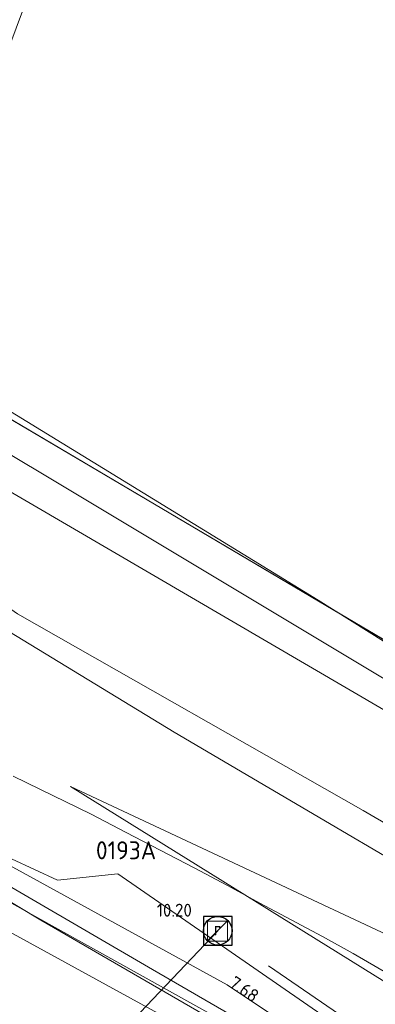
# Model space of a CAD drawing. Header units: metres. Extents: x 163628 to 167855, y 402678 to 405435.
# Tile 40 of 256: x 163978 to 163988, y 403128 to 403156. Entities that reach past the tile are written whole.
import ezdxf
from ezdxf.enums import TextEntityAlignment as Align

# ---------------------------------------------------------------- set-up
doc = ezdxf.new("R2010")
doc.units = ezdxf.units.M
doc.linetypes.add('X-CA190022.004-UO-WHM_Riolering gemeente_NLCS_v0.2$0$RI-GWA', pattern=[18.45, 6, -1.8, 1.75, -1.8, 1.75, -1.8, 1.75, -1.8])
doc.layers.get('0').update_dxf_attribs({"lineweight": 25})
for name, color, linetype, lineweight in [('X-CA190022.004-UO-BGT_Ondergrond$0$GE_201_SHDHek_Lijn_GEM', 253, 'X-CA190022.004-UO-BGT_Ondergrond$0$Hekwerk', 9), ('X-CA190022.004-UO-BGT_Ondergrond$0$GE_244_Taludlijn_Lijn_GEM', 253, 'Continuous', 9), ('X-CA190022.004-UO-BGT_Ondergrond$0$GE_316_WGDFietspad_Vlak_GEM', 253, 'Continuous', 9), ('X-CA190022.004-UO-BGT_Ondergrond$0$GE_401_OTDErf_Vlak_GEM', 253, 'Continuous', 9), ('X-CA190022.004-UO-BGT_Ondergrond$0$GE_479_BTDGroenvoorziening_grasenkruida_GEM', 253, 'Continuous', 9), ('X-CA190022.004-UO-BGT_Ondergrond$0$GE_504_WTDWaterloop_sloot_Vlak_GEM', 253, 'Continuous', 9), ('X-CA190022.004-UO-BGT_Ondergrond$0$GE_541_OWTOever_slootkant_Vlak_GEM', 253, 'Continuous', 9), ('X-CA190022.004-UO-BGT_Ondergrond$0$GE_885_PutInspectieofRioolput_Punt_GEM', 253, 'Continuous', 9), ('X-CA190022.004-UO-BGT_Ondergrond$0$N-WE-RI-PUT_INSPECTIE-S', 253, 'Continuous', 9), ('X-CA190022.004-UO-KAD_Percelen$0$B-WE-KG-GRENS_PERCEEL-GV', 150, 'Continuous', 9), ('X-CA190022.004-UO-WHM_Riolering gemeente_NLCS_v0.2$0$B-WE-RI-BOB-T18', 214, 'Continuous', 15), ('X-CA190022.004-UO-WHM_Riolering gemeente_NLCS_v0.2$0$B-WE-RI-GWA_TRANSPORTLEIDING-G', 214, 'X-CA190022.004-UO-WHM_Riolering gemeente_NLCS_v0.2$0$RI-GWA', 15), ('X-CA190022.004-UO-WHM_Riolering gemeente_NLCS_v0.2$0$B-WE-RI-PUT-S', 214, 'Continuous', 15), ('X-CA190022.004-UO-WHM_Riolering gemeente_NLCS_v0.2$0$B-WE-RI-PUTDEKSELHOOGTE-T18', 214, 'Continuous', 15), ('X-CA190022.004-UO-WHM_Riolering gemeente_NLCS_v0.2$0$B-WE-RI-PUTNUMMER-T25', 214, 'Continuous', 15)]:
    doc.layers.add(name, color=color, linetype=linetype, lineweight=lineweight)
for name, color, linetype, lineweight, transparency in [('X-CA190022.004-UO-KLIC$0$B-OI-KL-DATA_EUROFIBER_0000560460_VECT_19O042615-G', 42, 'X-CA190022.004-UO-KLIC$0$1-200 EUROFIBER', 0, 0.25), ('X-CA190022.004-UO-KLIC$0$B-OI-KL-DATA_KPN_0000546663_VECT_19O042615-G', 42, 'X-CA190022.004-UO-KLIC$0$1-200 TELEFONIE-KPN', 0, 0.25), ('X-CA190022.004-UO-KLIC$0$B-OI-KL-WATER_BW_0000551269_VECT_19O042615-G', 42, 'X-CA190022.004-UO-KLIC$0$1-200 WATERLEIDING', 0, 0.25), ('X-CA190022.004-UO-KLIC$0$B-WE-KL-ET_LS-G', 42, 'X-CA190022.004-UO-KLIC$0$1-200 LAAGSPANNING', 0, 0.25), ('X-CA190022.004-UO-KLIC$0$B-WE-KL-ET_LS_KABELBED-G', 42, 'X-CA190022.004-UO-KLIC$0$1-200 LAAGSPANNING', 0, 0.25), ('X-CA190022.004-UO-KLIC$0$B-WE-KL-ET_MS-G', 42, 'X-CA190022.004-UO-KLIC$0$1-200 MIDDENSPANNING', 0, 0.25), ('X-CA190022.004-UO-KLIC$0$B-WE-KL-GAS_LD-G', 42, 'X-CA190022.004-UO-KLIC$0$1-200 GASLEIDING LAGE DRUK', 0, 0.25)]:
    doc.layers.add(name, color=color, linetype=linetype, lineweight=lineweight, transparency=transparency)
doc.styles.add('X-CA190022.004-UO-BGT_Ondergrond$0$NLCS-ISO', font='NLCS-ISO.ttf')
doc.styles.add('X-CA190022.004-UO-KLIC$0$NLCS-ISO', font='NLCS-ISO.ttf')
doc.styles.add('X-CA190022.004-UO-WHM_Riolering gemeente_NLCS_v0.2$0$NLCS-ISO-M200-T18', font='NLCS-ISO.ttf', dxfattribs={"height": 0.36})
doc.styles.add('X-CA190022.004-UO-WHM_Riolering gemeente_NLCS_v0.2$0$NLCS-ISO-M200-T25', font='NLCS-ISO.ttf', dxfattribs={"height": 0.5})
doc.linetypes.add('X-CA190022.004-UO-BGT_Ondergrond$0$Hekwerk', pattern='A,5,-1.5,[2,dgnlstyle-Veghel.shx,S=0.007937,R=0,X=0,Y=0],-1.5', length=8)
doc.linetypes.add('X-CA190022.004-UO-KLIC$0$1-200 EUROFIBER', pattern='A,1.5,-0.6,["EURO",X-CA190022.004-UO-KLIC$0$NLCS-ISO,S=0.24,R=0,X=-0.5,Y=-0.12],-0.65', length=2.75)
doc.linetypes.add('X-CA190022.004-UO-KLIC$0$1-200 GASLEIDING LAGE DRUK', pattern='A,1.5,-0.6,["GAS LD",X-CA190022.004-UO-KLIC$0$NLCS-ISO,S=0.24,R=0,X=-0.5,Y=-0.12],-0.7', length=2.8)
doc.linetypes.add('X-CA190022.004-UO-KLIC$0$1-200 LAAGSPANNING', pattern='A,1.5,-0.6,["LS",X-CA190022.004-UO-KLIC$0$NLCS-ISO,S=0.24,R=0,X=-0.45,Y=-0.12],-0.05', length=2.15)
doc.linetypes.add('X-CA190022.004-UO-KLIC$0$1-200 MIDDENSPANNING', pattern='A,1.5,-0.6,["MS",X-CA190022.004-UO-KLIC$0$NLCS-ISO,S=0.24,R=0,X=-0.5,Y=-0.12],-0.05', length=2.15)
doc.linetypes.add('X-CA190022.004-UO-KLIC$0$1-200 TELEFONIE-KPN', pattern='A,1.5,-0.6,["KPN",X-CA190022.004-UO-KLIC$0$NLCS-ISO,S=0.24,R=0,X=-0.5,Y=-0.12],-0.3', length=2.4)
doc.linetypes.add('X-CA190022.004-UO-KLIC$0$1-200 WATERLEIDING', pattern='A,1.5,-0.6,["WATER",X-CA190022.004-UO-KLIC$0$NLCS-ISO,S=0.24,R=0,X=-0.5,Y=-0.12],-0.65', length=2.75)

# ---------------------------------------------------------------- blocks, each defined once
blk = doc.blocks.new('X-CA190022.004-UO-BGT_Ondergrond$0$SRI-PUT_INSPECTIEPUT_RIOOLPUT-SO')
at = {"color": 0, "linetype": 'ByBlock', "lineweight": 18}
blk.add_lwpolyline([(-1.12, -1.12), (1.12, -1.12), (1.12, 1.12), (-1.12, 1.12)], close=True, dxfattribs=at)
at = {"color": 0, "linetype": 'ByBlock', "lineweight": 18, "style": 'X-CA190022.004-UO-BGT_Ondergrond$0$NLCS-ISO'}
blk.add_text('r', height=1.5, dxfattribs=at).set_placement((0, 0.28), align=Align.MIDDLE_CENTER)
blk = doc.blocks.new('X-CA190022.004-UO-BGT_Ondergrond$0$IMGEOInspectierioolput')
at = {"layer": 'X-CA190022.004-UO-BGT_Ondergrond$0$N-WE-RI-PUT_INSPECTIE-S', "xscale": 10, "yscale": 10, "zscale": 10}
blk.add_blockref('X-CA190022.004-UO-BGT_Ondergrond$0$SRI-PUT_INSPECTIEPUT_RIOOLPUT-SO', (0, 0), dxfattribs=at)
blk = doc.blocks.new('X-CA190022.004-UO-WHM_Riolering gemeente_NLCS_v0.2$0$B-SRI-PUT_BETON-SO')
blk.add_line((-1.41, -1.41), (1.41, 1.41))
at = {"lineweight": -3, "flags": 128}
blk.add_lwpolyline([(2, -2), (2, 2), (-2, 2), (-2, -2)], close=True, dxfattribs=at)
at = {"lineweight": -3}
blk.add_circle((0, 0), 2, dxfattribs=at)

msp = doc.modelspace()

# ---------------------------------------------------------------- linework, layer by layer
at = {"layer": 'X-CA190022.004-UO-BGT_Ondergrond$0$GE_201_SHDHek_Lijn_GEM'}
msp.add_line((163977.489, 403144.798), (163996.881, 403133.356), dxfattribs=at)
at = {"layer": 'X-CA190022.004-UO-BGT_Ondergrond$0$GE_244_Taludlijn_Lijn_GEM'}
for p, q in [((163989.149, 403128.38), (163979.735, 403134.231)), ((163979.735, 403134.231), (163990.116, 403129.364))]:
    msp.add_line(p, q, dxfattribs=at)
at = {"layer": 'X-CA190022.004-UO-BGT_Ondergrond$0$GE_316_WGDFietspad_Vlak_GEM', "flags": 128}
msp.add_lwpolyline([(163969.585, 403135.261), (163969.326, 403134.946), (163973.195, 403132.815), (163984.388, 403126.693), (163987.435, 403124.968), (163990.518, 403123.065), (163993.378, 403121.287), (163996.071, 403119.44), (164000.887, 403115.96), (164008.781, 403109.284), (164014.487, 403104.297)], dxfattribs=at)
at = {"layer": 'X-CA190022.004-UO-BGT_Ondergrond$0$GE_401_OTDErf_Vlak_GEM', "flags": 128}
msp.add_lwpolyline([(164024.112, 403113.414), (164006.696, 403126.975), (163996.881, 403133.356), (163977.489, 403144.798), (163973.76, 403146.949), (163978.035, 403154.894), (163979.605, 403159.092), (163983.151, 403156.865), (163991.733, 403170.627), (163987.664, 403172.728), (163997.274, 403190.392), (164002.602, 403194.402), (164007.717, 403196.092), (164011.041, 403196.363), (164007.42, 403191.6), (164010.6, 403189.17), (164007.23, 403184.75), (164015.43, 403178.51)], dxfattribs=at)
at = {"layer": 'X-CA190022.004-UO-BGT_Ondergrond$0$GE_479_BTDGroenvoorziening_grasenkruida_GEM', "flags": 128}
for points in [[(164012.27, 403197.98), (164011.041, 403196.363), (164007.717, 403196.092), (164002.602, 403194.402), (163997.274, 403190.392), (163987.664, 403172.728), (163984.304, 403167.042), (163979.605, 403159.092), (163978.035, 403154.894), (163973.76, 403146.949), (163977.489, 403144.798), (163996.881, 403133.356), (164006.696, 403126.975), (164024.112, 403113.414)], [(164014.487, 403104.297), (164008.781, 403109.284), (164000.887, 403115.96), (163996.071, 403119.44), (163993.378, 403121.287), (163990.518, 403123.065), (163987.435, 403124.968), (163984.388, 403126.693), (163973.195, 403132.815), (163969.326, 403134.946), (163969.585, 403135.261), (163972.997, 403139.433), (163973.116, 403139.578), (163973.165, 403139.638), (163973.087, 403139.697), (163972.302, 403142.964), (163972.11, 403143.76), (163971.81, 403145.89), (163971.951, 403146.87), (163972.15, 403148.25), (163986.375, 403174.32), (163994.44, 403189.1)], [(164021.456, 403112.63), (164021.313, 403111.925), (164019.978, 403110.585), (164019.25, 403110.638), (164001.261, 403124.595), (163993.033, 403129.627), (163982.623, 403135.745), (163974.999, 403140.382), (163973.257, 403141.702), (163972.721, 403142.352), (163972.444, 403144.497), (163972.54, 403146.614), (163972.892, 403146.461), (163973.525, 403146.186), (164004.105, 403127.874), (164014.567, 403120.11), (164021.459, 403113.493), (164021.456, 403112.63)]]:
    msp.add_lwpolyline(points, dxfattribs=at)
at = {"layer": 'X-CA190022.004-UO-BGT_Ondergrond$0$GE_504_WTDWaterloop_sloot_Vlak_GEM', "flags": 128}
msp.add_lwpolyline([(163973.076, 403145.339), (163997.447, 403131.132), (164001.981, 403128.232), (164006.703, 403124.765), (164013.931, 403119.376), (164019.887, 403114.318), (164020.387, 403113.514), (164020.69, 403112.607), (164020.686, 403111.842), (164019.897, 403111.361), (164019.602, 403111.456), (164017.965, 403112.576), (164003.462, 403123.936), (163997.102, 403128.206), (163987.897, 403133.555), (163978.253, 403139.045), (163975.789, 403140.77), (163973.759, 403142.733), (163973.338, 403143.513), (163973.161, 403144.308), (163973.076, 403145.339)], dxfattribs=at)
at = {"layer": 'X-CA190022.004-UO-BGT_Ondergrond$0$GE_541_OWTOever_slootkant_Vlak_GEM', "flags": 128}
for points in [[(163972.892, 403146.461), (163973.525, 403146.186), (164004.105, 403127.874), (164014.567, 403120.11), (164021.459, 403113.493), (164021.456, 403112.63), (164021.313, 403111.925), (164019.978, 403110.585), (164019.25, 403110.638), (164001.261, 403124.595), (163993.033, 403129.627), (163982.623, 403135.745), (163974.999, 403140.382), (163973.257, 403141.702), (163972.721, 403142.352), (163972.444, 403144.497), (163972.54, 403146.614), (163972.892, 403146.461)], [(163973.076, 403145.339), (163997.447, 403131.132), (164001.981, 403128.232), (164006.703, 403124.765), (164013.931, 403119.376), (164019.887, 403114.318), (164020.387, 403113.514), (164020.69, 403112.607), (164020.686, 403111.842), (164019.897, 403111.361), (164019.602, 403111.456), (164017.965, 403112.576), (164003.462, 403123.936), (163997.102, 403128.206), (163987.897, 403133.555), (163978.253, 403139.045), (163975.789, 403140.77), (163973.759, 403142.733), (163973.338, 403143.513), (163973.161, 403144.308), (163973.076, 403145.339)]]:
    msp.add_lwpolyline(points, dxfattribs=at)
at = {"layer": 'X-CA190022.004-UO-KAD_Percelen$0$B-WE-KG-GRENS_PERCEEL-GV', "flags": 128}
msp.add_lwpolyline([(163987.804, 403173.587), (163973.192, 403147.657), (163980.651, 403143.091), (163986.647, 403139.42), (164005.48, 403127.627), (164019.807, 403116.013), (164045.923, 403138.62), (164006.241, 403171.486), (164001.609, 403165.649)], close=True, dxfattribs=at)
msp.add_lwpolyline([(164019.807, 403116.013), (164005.48, 403127.627), (163986.647, 403139.42), (163980.651, 403143.091), (163973.192, 403147.657), (163971.386, 403140.995), (163967.598, 403136.566), (163962.213, 403139.418), (163958.92, 403141.707), (163950.972, 403148.683), (163948.647, 403150.158), (163940.36, 403157.321)], dxfattribs=at)
at = {"layer": 'X-CA190022.004-UO-KLIC$0$B-OI-KL-DATA_EUROFIBER_0000560460_VECT_19O042615-G', "flags": 128}
msp.add_lwpolyline([(164067.5, 403058.3), (164046.7, 403076.9), (164031.3, 403091.1), (164018.3, 403101.9), (164008.3, 403111.1), (163998.9, 403118.3), (163984.7, 403127.3), (163975.7, 403132.3), (163972.1, 403132.3), (163971.9, 403132.5), (163961.1, 403139.1), (163958.9, 403140.7), (163940.7, 403154.7), (163937.1, 403157.7), (163913.9, 403176.9), (163913.1, 403179.5), (163909.9, 403181.9), (163909.1, 403182.9), (163907.9, 403184.5), (163907.3, 403186.5), (163907.3, 403188.9), (163907.5, 403189.7), (163907.9, 403191.7), (163901.7, 403196.3), (163899.7, 403198.1), (163896.7, 403200.9), (163894.9, 403201.1)], dxfattribs=at)
at = {"layer": 'X-CA190022.004-UO-KLIC$0$B-OI-KL-DATA_KPN_0000546663_VECT_19O042615-G', "flags": 128}
msp.add_lwpolyline([(163974.3, 403132.7), (163976.9, 403131.7), (163978.9, 403130.5), (163987.9, 403125.3), (163988.5, 403125.3), (163989.7, 403124.5), (164000.1, 403117.7), (164000.7, 403117.1), (164009.3, 403110.3), (164011.7, 403108.1), (164015.9, 403104.5)], dxfattribs=at)
at = {"layer": 'X-CA190022.004-UO-KLIC$0$B-OI-KL-WATER_BW_0000551269_VECT_19O042615-G', "flags": 128}
msp.add_lwpolyline([(163925.3, 403166.7), (163958.7, 403140.9), (163963.3, 403140.1), (163984.1, 403128.7), (163985.9, 403127.5), (164003.1, 403116.3), (164017.3, 403103.9)], dxfattribs=at)
at = {"layer": 'X-CA190022.004-UO-KLIC$0$B-WE-KL-ET_LS-G'}
msp.add_lwpolyline([(163978.128, 403134.518), (163978.878, 403134.155), (163980.303, 403133.453), (163981.282, 403132.95), (163983.186, 403131.957), (163984.112, 403131.466), (163985.019, 403130.98), (163986.768, 403130.049), (163987.622, 403129.574), (163989.291, 403128.607)], dxfattribs=at)
at = {"layer": 'X-CA190022.004-UO-KLIC$0$B-WE-KL-ET_LS_KABELBED-G'}
msp.add_lwpolyline([(163978.128, 403134.518), (163978.878, 403134.155), (163980.303, 403133.453), (163981.282, 403132.95), (163983.186, 403131.957), (163984.112, 403131.466), (163985.019, 403130.98), (163986.768, 403130.049), (163987.622, 403129.574), (163989.291, 403128.607)], dxfattribs=at)
at = {"layer": 'X-CA190022.004-UO-KLIC$0$B-WE-KL-ET_MS-G', "linetype": 'X-CA190022.004-UO-KLIC$0$1-200 MIDDENSPANNING'}
msp.add_lwpolyline([(163969.867, 403136.23), (163969.988, 403136.139), (163970.122, 403136.068), (163970.361, 403135.922), (163970.428, 403135.881), (163970.678, 403135.733), (163970.998, 403135.545), (163971.25, 403135.396), (163971.85, 403135.045), (163972.197, 403134.842), (163973.201, 403134.255), (163973.313, 403134.19), (163982.021, 403129.129), (163990.384, 403124.286), (163992.381, 403123.053), (163994.341, 403121.81), (163996.262, 403120.558), (164001.972, 403116.393), (164016.878, 403103.675), (164020.499, 403100.502), (164025.285, 403096.307)], dxfattribs=at)
at = {"layer": 'X-CA190022.004-UO-KLIC$0$B-WE-KL-GAS_LD-G'}
msp.add_lwpolyline([(163943.46, 403152.124), (163946.852, 403149.08), (163957.887, 403142.242), (163966.071, 403137.87), (163978.081, 403132.212), (163979.37, 403131.617), (163981.055, 403131.796), (163988.769, 403126.473), (163990.424, 403125.491), (163992.076, 403124.477), (163994.064, 403123.212), (163995.81, 403122.058), (163998.557, 403120.159), (164001.224, 403118.206), (164002.078, 403117.565), (164003.454, 403116.501), (164005.866, 403114.561), (164007.407, 403113.272), (164008.719, 403112.141), (164015.71, 403105.988), (164022.201, 403107.474), (164024.686, 403105.302)], dxfattribs=at)
at = {"layer": 'X-CA190022.004-UO-WHM_Riolering gemeente_NLCS_v0.2$0$B-WE-RI-GWA_TRANSPORTLEIDING-G'}
for p, q in [((163983.84, 403130.208), (163976, 403121.984)), ((164020.656, 403104.992), (163983.84, 403130.208))]:
    msp.add_line(p, q, dxfattribs=at)

# ---------------------------------------------------------------- block references
at = {"layer": 'X-CA190022.004-UO-BGT_Ondergrond$0$GE_885_PutInspectieofRioolput_Punt_GEM', "xscale": 0.025, "yscale": 0.025, "zscale": 0.025}
msp.add_blockref('X-CA190022.004-UO-BGT_Ondergrond$0$IMGEOInspectierioolput', (163983.835, 403130.197), dxfattribs=at)
at = {"layer": 'X-CA190022.004-UO-WHM_Riolering gemeente_NLCS_v0.2$0$B-WE-RI-PUT-S', "xscale": 0.2, "yscale": 0.2, "zscale": 0.2}
msp.add_blockref('X-CA190022.004-UO-WHM_Riolering gemeente_NLCS_v0.2$0$B-SRI-PUT_BETON-SO', (163983.84, 403130.208), dxfattribs=at)

# ---------------------------------------------------------------- texts
at = {"layer": 'X-CA190022.004-UO-WHM_Riolering gemeente_NLCS_v0.2$0$B-WE-RI-BOB-T18', "style": 'X-CA190022.004-UO-WHM_Riolering gemeente_NLCS_v0.2$0$NLCS-ISO-M200-T18'}
msp.add_text('7.68', height=0.36, rotation=325.5975, dxfattribs=at).set_placement((163984.127, 403128.671))
at = {"layer": 'X-CA190022.004-UO-WHM_Riolering gemeente_NLCS_v0.2$0$B-WE-RI-PUTDEKSELHOOGTE-T18', "style": 'X-CA190022.004-UO-WHM_Riolering gemeente_NLCS_v0.2$0$NLCS-ISO-M200-T18'}
msp.add_text('10.20', height=0.36, dxfattribs=at).set_placement((163982.14, 403130.6))
at = {"layer": 'X-CA190022.004-UO-WHM_Riolering gemeente_NLCS_v0.2$0$B-WE-RI-PUTNUMMER-T25', "style": 'X-CA190022.004-UO-WHM_Riolering gemeente_NLCS_v0.2$0$NLCS-ISO-M200-T25'}
msp.add_text('0193A', height=0.5, dxfattribs=at).set_placement((163980.44, 403132.2))

doc.saveas('drawing.dxf')
